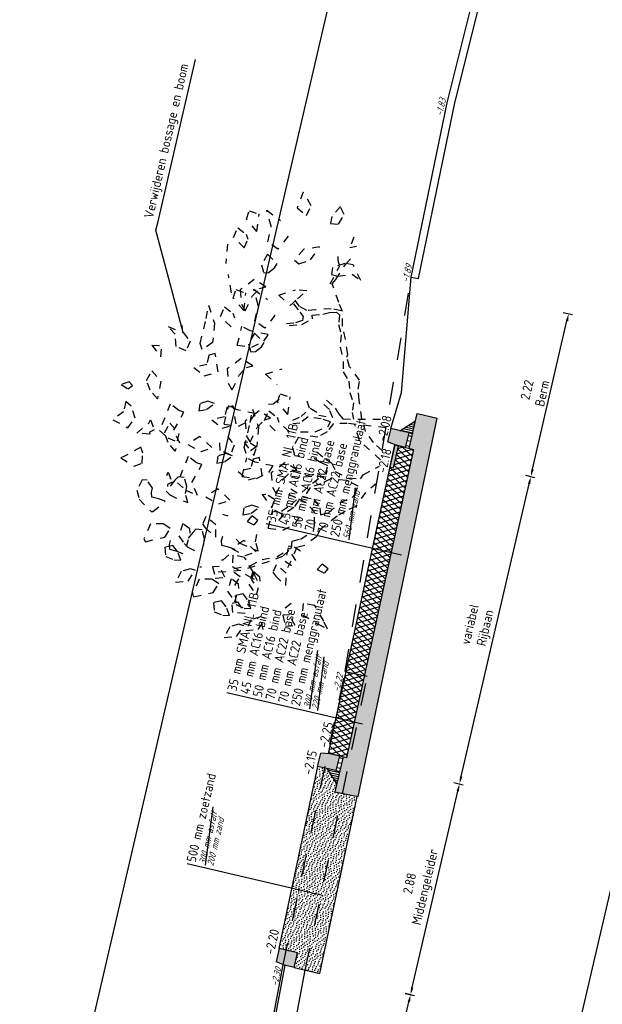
# Model space of a CAD drawing. Header units: metres. Extents: x 116958 to 118326, y 475500 to 477904.
# Tile 8 of 256: x 117738 to 117746, y 475614 to 475627. Entities that reach past the tile are written whole.
import ezdxf

# ---------------------------------------------------------------- set-up
doc = ezdxf.new("R2010")
doc.units = ezdxf.units.M
doc.header["$LTSCALE"] = 0.2
doc.linetypes.add('OPNEMEN', pattern=[3, 1.5, -1.5])
doc.layers.get('0').update_dxf_attribs({"color": 6})
for name, color, linetype in [('X-XX-DWP-ARCERING', 13, 'Continuous'), ('X-XX-DWP-ARCERING_GRIJS', 253, 'Continuous'), ('X-XX-DWP-ARCERING_RIVIERZAND', 3, 'Continuous'), ('X-XX-DWP-BEST_SITUATIE', 13, 'Continuous'), ('X-XX-DWP-MAATVOERING', 2, 'Continuous'), ('X-XX-DWP-NW_SITUATIE', 3, 'Continuous'), ('X-XX-DWP-TEKST25', 2, 'Continuous'), ('X-XX-DWP-VERW_SITUATIE', 240, 'OPNEMEN')]:
    doc.layers.add(name, color=color, linetype=linetype)
doc.styles.get("Standard").update_dxf_attribs({"font": 'isocp.shx'})
doc.dimstyles.new('dim-50', dxfattribs={"dimscale": 0.05, "dimtxt": 2.5, "dimasz": 2, "dimexe": 1, "dimexo": 1, "dimgap": 0.8, "dimtad": 1, "dimzin": 0, "dimdsep": 46, "dimtxsty": 'Standard', "dimcen": 0, "dimclrd": 1, "dimclre": 1, "dimclrt": 256, "dimazin": 0, "dimtfac": 1, "dimtmove": 1, "dimatfit": 3, "dimfxl": 1.5, "dimfxlon": 1, "dimtfill": 1, "dimtolj": 1, "dimtzin": 0, "dimlwd": -1, "dimlwe": -1, "dimarcsym": 0})

# ---------------------------------------------------------------- blocks, each defined once
blk = doc.blocks.new('*D220')
at = {"layer": 'Defpoints', "color": 0, "transparency": 16777216}
for p in [(117741.384, 475614.781), (117743.079, 475614.388), (117740.647, 475610.859)]:
    blk.add_point(p, dxfattribs=at)
at = {"layer": 'X-XX-DWP-MAATVOERING', "color": 1, "transparency": 16777216}
for p, q in [((117743.006, 475614.404), (117743.127, 475614.376)), ((117742.199, 475610.601), (117743.056, 475614.29)), ((117742.103, 475610.521), (117742.225, 475610.493))]:
    blk.add_line(p, q, dxfattribs=at)
for points in [[(117743.04, 475614.294), (117743.072, 475614.286), (117743.079, 475614.388)], [(117742.183, 475610.605), (117742.215, 475610.598), (117742.176, 475610.504)]]:
    blk.add_solid(points, dxfattribs=at)
at = {"layer": 'X-XX-DWP-MAATVOERING', "transparency": 16777216, "insert": (117742.408, 475612.497), "char_height": 0.125, "attachment_point": 5, "rotation": 76.9219, "bg_fill": 3, "box_fill_scale": 1.1, "bg_fill_color": 256, "bg_fill_true_color": 13158600, "bg_fill_transparency": 0}
blk.add_mtext('\\A1;3.99\\PRijbaan', dxfattribs=at)
blk = doc.blocks.new('*D167')
at = {"layer": 'Defpoints', "color": 0, "transparency": 16777216}
for p in [(117742.015, 475617.588), (117743.729, 475617.189), (117741.466, 475614.759)]:
    blk.add_point(p, dxfattribs=at)
at = {"layer": 'X-XX-DWP-MAATVOERING', "color": 1, "transparency": 16777216}
for p, q in [((117743.656, 475617.206), (117743.778, 475617.178)), ((117743.1, 475614.482), (117743.707, 475617.092)), ((117743.005, 475614.401), (117743.127, 475614.373))]:
    blk.add_line(p, q, dxfattribs=at)
for points in [[(117743.691, 475617.096), (117743.723, 475617.088), (117743.729, 475617.189)], [(117743.084, 475614.485), (117743.117, 475614.478), (117743.078, 475614.384)]]:
    blk.add_solid(points, dxfattribs=at)
at = {"layer": 'X-XX-DWP-MAATVOERING', "transparency": 16777216, "insert": (117743.185, 475615.838), "char_height": 0.125, "attachment_point": 5, "rotation": 76.9219, "bg_fill": 3, "box_fill_scale": 1.1, "bg_fill_color": 256, "bg_fill_true_color": 13158600, "bg_fill_transparency": 0}
blk.add_mtext('\\A1;2.88\\PMiddengeleider', dxfattribs=at)
blk = doc.blocks.new('*D221')
at = {"layer": 'Defpoints', "color": 0, "transparency": 16777216}
for p in [(117742.915, 475621.685), (117744.679, 475621.276), (117742.124, 475617.562)]:
    blk.add_point(p, dxfattribs=at)
at = {"layer": 'X-XX-DWP-MAATVOERING', "color": 1, "transparency": 16777216}
for p, q in [((117744.606, 475621.293), (117744.728, 475621.265)), ((117743.752, 475617.286), (117744.656, 475621.178)), ((117743.656, 475617.206), (117743.778, 475617.178))]:
    blk.add_line(p, q, dxfattribs=at)
for points in [[(117744.64, 475621.182), (117744.672, 475621.175), (117744.679, 475621.276)], [(117743.736, 475617.29), (117743.768, 475617.283), (117743.729, 475617.189)]]:
    blk.add_solid(points, dxfattribs=at)
at = {"layer": 'X-XX-DWP-MAATVOERING', "transparency": 16777216, "insert": (117743.985, 475619.283), "char_height": 0.125, "attachment_point": 5, "rotation": 76.9219, "bg_fill": 3, "box_fill_scale": 1.1, "bg_fill_color": 256, "bg_fill_true_color": 13158600, "bg_fill_transparency": 0}
blk.add_mtext('\\A1;variabel\\PRijbaan', dxfattribs=at)
blk = doc.blocks.new('*D168')
at = {"layer": 'Defpoints', "color": 0, "transparency": 16777216}
for p in [(117743.088, 475623.929), (117745.182, 475623.442), (117742.915, 475621.685)]:
    blk.add_point(p, dxfattribs=at)
at = {"layer": 'X-XX-DWP-MAATVOERING', "color": 1, "transparency": 16777216}
for p, q in [((117745.109, 475623.459), (117745.231, 475623.431)), ((117744.701, 475621.373), (117745.159, 475623.345)), ((117744.606, 475621.293), (117744.727, 475621.265))]:
    blk.add_line(p, q, dxfattribs=at)
for points in [[(117745.143, 475623.348), (117745.176, 475623.341), (117745.182, 475623.442)], [(117744.685, 475621.377), (117744.718, 475621.369), (117744.679, 475621.276)]]:
    blk.add_solid(points, dxfattribs=at)
at = {"layer": 'X-XX-DWP-MAATVOERING', "transparency": 16777216, "insert": (117744.729, 475622.406), "char_height": 0.125, "attachment_point": 5, "rotation": 76.9219, "bg_fill": 3, "box_fill_scale": 1.1, "bg_fill_color": 256, "bg_fill_true_color": 13158600, "bg_fill_transparency": 0}
blk.add_mtext('\\A1;2.22\\PBerm', dxfattribs=at)
blk = doc.blocks.new('Boom09vaz')
for p, q in [((44.4, 1113.1), (27.7, 1063.8)), ((73.9, 1085), (44.4, 1113.1)), ((155.8, 1105.5), (145.4, 1082.7)), ((167.9, 1082.7), (155.8, 1105.5)), ((-67.2, 1069.9), (-85.1, 1025.2)), ((-61.8, 1060.8), (-67.2, 1069.9)), ((-24.4, 1014.6), (-61.8, 1060.8)), ((27.7, 1063.8), (61, 1046.4)), ((61, 1046.4), (95.1, 1064.6)), ((106.5, 1083.5), (73.9, 1085)), ((95.1, 1064.6), (106.5, 1083.5)), ((145.4, 1082.7), (158, 1070.6)), ((158, 1070.6), (167.9, 1082.7)), ((15.9, 1033.5), (52.7, 1002.4)), ((19.3, 994.1), (15.9, 1033.5)), ((152.7, 1014.5), (180.8, 1031.2)), ((180.8, 1031.2), (212.6, 1019.8)), ((289.9, 1032.7), (259.6, 999.3)), ((289.9, 1032.7), (294.3, 1002.3)), ((-157.3, 1004.8), (-183.2, 992.6)), ((-122.2, 993.4), (-157.3, 1004.8)), ((-85.1, 1025.2), (-73, 1002.5)), ((-73, 1002.5), (-41.5, 1005.5)), ((-41.5, 1005.5), (-24.4, 1014.6)), ((63.1, 999.4), (35, 982.7)), ((52.7, 1002.4), (63.1, 999.4)), ((130.2, 988.8), (152.7, 1014.5)), ((212.6, 1019.8), (185.3, 987.2)), ((259.6, 999.3), (294.3, 1002.3)), ((-183.2, 992.6), (-214.5, 950.2)), ((-142.3, 957.8), (-121.7, 978.2)), ((-121.7, 978.2), (-122.2, 993.4)), ((25.4, 995.6), (19.3, 994.1)), ((35, 982.7), (25.4, 995.6)), ((185.3, 987.2), (130.2, 988.8)), ((335.2, 967.5), (354.5, 993.2)), ((354.5, 993.2), (344.3, 944)), ((-300.3, 958.6), (-308.5, 952.5)), ((-308.5, 952.5), (-284.8, 896.4)), ((-252, 945.7), (-300.3, 958.6)), ((-245.4, 906.3), (-252, 945.7)), ((-214.5, 950.2), (-213.2, 944.9)), ((-213.2, 944.9), (-176.2, 913.1)), ((-172.1, 935), (-170.7, 955.5)), ((-170.7, 955.5), (-155.6, 959.3)), ((-155.6, 959.3), (-142.3, 957.8)), ((3.3, 933.6), (31.3, 950.2)), ((36, 966), (17.4, 937.2)), ((31.3, 950.2), (63.2, 938.8)), ((63.2, 938.8), (35.9, 906.3)), ((76.9, 956.9), (36, 966)), ((121.2, 947.1), (76.9, 956.9)), ((105.9, 918.3), (121.2, 947.1)), ((290.8, 925.8), (298.8, 958.4)), ((298.8, 958.4), (335.2, 967.5)), ((344.3, 944), (321.5, 919)), ((-176.2, 913.1), (-172.1, 935)), ((-144.6, 915.3), (-154.3, 902.4)), ((-107.1, 894.1), (-144.6, 915.3)), ((-124, 914.7), (-130.1, 913.1)), ((-114.4, 901.8), (-124, 914.7)), ((-86.3, 918.4), (-114.4, 901.8)), ((-96.8, 921.5), (-86.3, 918.4)), ((-19.3, 907.8), (3.3, 933.6)), ((35.9, 906.3), (-19.3, 907.8)), ((17.4, 937.2), (7.7, 898.6)), ((7.7, 898.6), (43.6, 922.8)), ((43.6, 922.8), (103.6, 901.6)), ((103.6, 901.6), (105.9, 918.3)), ((321.5, 919), (290.8, 925.8)), ((-342.8, 883.5), (-348.9, 856.3)), ((-315.5, 890.4), (-342.8, 883.5)), ((-320.2, 874.5), (-305, 878.3)), ((-306.4, 866.9), (-315.5, 890.4)), ((-305, 878.3), (-291.7, 876.8)), ((-284.8, 896.4), (-256, 884.3)), ((-256, 884.3), (-245.4, 906.3)), ((-154.3, 902.4), (-166, 859.2)), ((-113.4, 885.1), (-132, 856.3)), ((-72.5, 876), (-113.4, 885.1)), ((-95.5, 886.5), (-107.1, 894.1)), ((-94, 867.6), (-95.5, 886.5)), ((244, 894), (223.9, 858.4)), ((259.7, 856.8), (244, 894)), ((302.8, 878), (319.8, 887.1)), ((329.1, 850), (302.8, 878)), ((319.8, 887.1), (398.4, 881.8)), ((440.3, 881.8), (389.1, 854.5)), ((398.4, 881.8), (440.3, 881.8)), ((-348.9, 856.3), (-347, 835.8)), ((-347, 835.8), (-321.6, 850.2)), ((-325.7, 832.1), (-321.5, 854.1)), ((-321.6, 850.2), (-306.4, 866.9)), ((-321.5, 854.1), (-320.2, 874.5)), ((-274.2, 854), (-302.7, 825.9)), ((-234.2, 848.6), (-274.2, 854)), ((-247.5, 824.4), (-234.2, 848.6)), ((-166, 859.2), (-168.5, 843.3)), ((-168.5, 843.3), (-142.5, 855.4)), ((-142.5, 855.4), (-120, 855.4)), ((-132, 856.3), (-141.7, 817.6)), ((-120, 855.4), (-94, 867.6)), ((-28.2, 866.1), (-72.5, 876)), ((-43.5, 837.3), (-28.2, 866.1)), ((7.5, 873.6), (-7.3, 829.6)), ((38.2, 841), (7.5, 873.6)), ((137.1, 857.6), (114.8, 856.9)), ((114.8, 856.9), (123.9, 833.4)), ((149.3, 834.9), (137.1, 857.6)), ((223.9, 858.4), (243.6, 818.2)), ((289.3, 854.6), (259.7, 856.8)), ((297.1, 836.4), (289.3, 854.6)), ((389.1, 854.5), (329.1, 850)), ((635.1, 854.8), (575.1, 850.3)), ((-415.8, 840.4), (-406.5, 803.2)), ((-380.7, 829), (-415.8, 840.4)), ((-367.7, 802.5), (-380.7, 829)), ((-303.7, 821.5), (-315.5, 778.3)), ((-294, 834.4), (-303.7, 821.5)), ((-302.7, 825.9), (-259.6, 821.4)), ((-256.5, 813.1), (-294, 834.4)), ((-259.6, 821.4), (-247.5, 824.4)), ((-141.7, 817.6), (-105.9, 841.9)), ((-105.9, 841.9), (-45.8, 820.6)), ((-45.8, 820.6), (-43.5, 837.3)), ((-7.3, 829.6), (10.2, 798.6)), ((10.2, 798.6), (38.2, 841)), ((123.9, 833.4), (145.1, 812.9)), ((145.1, 812.9), (149.3, 834.9)), ((243.6, 818.2), (297.1, 836.4)), ((386.1, 802.2), (412.3, 839.4)), ((412.3, 839.4), (443.1, 831.8)), ((443.1, 831.8), (428, 802.2)), ((489.6, 818.5), (543, 836.7)), ((632.1, 802.5), (658.2, 839.7)), ((658.2, 839.7), (689.1, 832.1)), ((689.1, 832.1), (673.9, 802.5)), ((-406.5, 803.2), (-370.1, 786.5)), ((-370.1, 786.5), (-367.7, 802.5)), ((-269.4, 774.5), (-243.5, 786.6)), ((-245, 805.5), (-256.5, 813.1)), ((-243.5, 786.6), (-245, 805.5)), ((-225.5, 788), (-236, 778.2)), ((-201.5, 781.9), (-225.5, 788)), ((-141.9, 792.6), (-156.7, 748.7)), ((-111.2, 760), (-141.9, 792.6)), ((94.6, 813), (74.5, 777.4)), ((110.3, 775.9), (94.6, 813)), ((256.5, 792.4), (214, 781.8)), ((294.8, 755.3), (256.5, 792.4)), ((413.8, 794.6), (428, 802.2)), ((442, 771.9), (474.4, 809.8)), ((502.5, 792.7), (460, 782.1)), ((474.4, 809.8), (501.1, 806)), ((501.1, 806), (496.2, 774.1)), ((540.7, 755.6), (502.5, 792.7)), ((632.1, 802.5), (659.7, 794.9)), ((659.7, 794.9), (673.9, 802.5)), ((688, 772.2), (720.4, 810.1)), ((720.4, 810.1), (747.1, 806.3)), ((747.1, 806.3), (742.2, 774.5)), ((-443.2, 783.2), (-451.3, 777.2)), ((-451.3, 777.2), (-427.7, 721.1)), ((-394.9, 770.3), (-443.2, 783.2)), ((-388.3, 730.9), (-394.9, 770.3)), ((-357.4, 774.9), (-356, 769.6)), ((-292, 774.5), (-269.4, 774.5)), ((-236, 778.2), (-259.1, 741.8)), ((-221.8, 747.1), (-201.5, 781.9)), ((-139.3, 717.6), (-111.2, 760)), ((-12.3, 776.7), (-34.7, 775.9)), ((-34.7, 775.9), (-25.6, 752.4)), ((-0.2, 753.9), (-12.3, 776.7)), ((-1.9, 739.2), (6.1, 771.8)), ((6.1, 771.8), (42.4, 780.9)), ((51.5, 757.4), (28.8, 732.4)), ((74.5, 777.4), (94.2, 737.2)), ((87.3, 773.5), (88.8, 728.8)), ((87.3, 773.5), (146.4, 769)), ((139.9, 773.6), (110.3, 775.9)), ((137.3, 740.9), (146.4, 769)), ((147.6, 755.4), (139.9, 773.6)), ((214, 781.8), (195.3, 766.7)), ((195.3, 766.7), (243.8, 753)), ((333.3, 773.8), (392.4, 769.3)), ((333.3, 773.8), (334.8, 729.1)), ((383.3, 741.2), (392.4, 769.3)), ((460, 782.1), (441.3, 767)), ((441.3, 767), (489.8, 753.3)), ((442, 771.9), (496.2, 774.1)), ((688, 772.2), (742.2, 774.5)), ((-398.9, 708.9), (-388.3, 730.9)), ((-351, 735.8), (-383, 722.1)), ((-358.6, 693.7), (-367.8, 730.5)), ((-346.1, 716), (-351, 735.8)), ((-259.1, 741.8), (-221.8, 747.1)), ((-189.1, 715), (-186.8, 731.7)), ((-156.7, 748.7), (-139.3, 717.6)), ((-25.6, 752.4), (-4.4, 732)), ((-4.4, 732), (-0.2, 753.9)), ((28.8, 732.4), (-1.9, 739.2)), ((88.8, 728.8), (113.4, 694.7)), ((94.2, 737.2), (147.6, 755.4)), ((135.2, 684.8), (137.3, 740.9)), ((243.8, 753), (270.9, 734.8)), ((270.9, 734.8), (278.6, 716.6)), ((278.6, 716.6), (294.8, 755.3)), ((343.4, 740.8), (320.3, 730.2)), ((320.3, 730.2), (323.9, 715.8)), ((334.8, 729.1), (359.4, 695)), ((378.9, 728), (343.4, 740.8)), ((378.9, 728), (355.2, 693.9)), ((381.2, 685.1), (383.3, 741.2)), ((399, 699.1), (416.2, 733.2)), ((416.2, 733.2), (465.1, 731)), ((465.1, 731), (511.3, 752.2)), ((511.3, 752.2), (487.4, 705.9)), ((489.8, 753.3), (516.8, 735.1)), ((516.8, 735.1), (524.6, 716.9)), ((524.6, 716.9), (540.7, 755.6)), ((589.4, 741.2), (566.3, 730.5)), ((566.3, 730.5), (569.9, 716.1)), ((624.8, 728.3), (589.4, 741.2)), ((624.8, 728.3), (601.2, 694.2)), ((644.9, 699.4), (662.2, 733.5)), ((662.2, 733.5), (711.1, 731.3)), ((711.1, 731.3), (757.3, 752.5)), ((757.3, 752.5), (733.4, 706.2)), ((-485.7, 708.2), (-491.7, 680.9)), ((-458.4, 715), (-485.7, 708.2)), ((-449.3, 691.5), (-458.4, 715)), ((-427.7, 721.1), (-398.9, 708.9)), ((-383, 722.1), (-375.8, 693.3)), ((-375.8, 693.3), (-346.1, 716)), ((-325, 713.1), (-323.6, 707.8)), ((-323.6, 707.8), (-286.7, 675.9)), ((-286.7, 675.9), (-282.5, 697.9)), ((-282.5, 697.9), (-281.2, 718.4)), ((-281.2, 718.4), (-266, 722.2)), ((-266, 722.2), (-252.8, 720.7)), ((-48.7, 707.4), (-68.8, 671.8)), ((-33, 670.3), (-48.7, 707.4)), ((43.5, 703.8), (7.5, 667.4)), ((10, 691.5), (27.1, 700.6)), ((27.1, 700.6), (105.7, 695.2)), ((43.5, 703.8), (46.3, 692.4)), ((64.6, 700.9), (45.8, 685.7)), ((107.1, 711.5), (64.6, 700.9)), ((145.3, 674.3), (107.1, 711.5)), ((323.9, 715.8), (340.8, 699.9)), ((340.8, 699.9), (355.2, 693.9)), ((443.7, 674.9), (399, 699.1)), ((569.9, 716.1), (586.8, 700.2)), ((586.8, 700.2), (601.2, 694.2)), ((689.6, 675.2), (644.9, 699.4)), ((-491.7, 680.9), (-489.8, 660.5)), ((-489.8, 660.5), (-464.4, 674.9)), ((-464.4, 674.9), (-449.3, 691.5)), ((-417.1, 678.6), (-445.5, 650.6)), ((-377.1, 673.3), (-417.1, 678.6)), ((-390.4, 649.1), (-377.1, 673.3)), ((-366.5, 647.2), (-355.9, 669.1)), ((-339.5, 676.6), (-359, 625.9)), ((-347.3, 648.6), (-358.6, 693.7)), ((-344.5, 671.1), (-328.2, 622.9)), ((-305, 680.4), (-339.5, 676.6)), ((-305.6, 644), (-305, 680.4)), ((-285.2, 687), (-300, 643.1)), ((-254.5, 654.4), (-285.2, 687)), ((-255, 678.2), (-264.7, 665.3)), ((-155.6, 671.1), (-178, 670.3)), ((-178, 670.3), (-168.9, 646.8)), ((-143.5, 648.3), (-155.6, 671.1)), ((-68.8, 671.8), (-49.1, 631.6)), ((-62.2, 692.6), (-3, 688)), ((-62.2, 692.6), (-60.7, 647.8)), ((-3.5, 668), (-33, 670.3)), ((-12.1, 660), (-3, 688)), ((4.3, 649.8), (-3.5, 668)), ((7.5, 667.4), (34.2, 663.6)), ((36.3, 663.4), (10, 691.5)), ((34.2, 663.6), (46.3, 692.4)), ((96.4, 667.9), (36.3, 663.4)), ((45.8, 685.7), (94.3, 672.1)), ((94.3, 672.1), (121.4, 653.9)), ((147.6, 695.2), (96.4, 667.9)), ((105.7, 695.2), (147.6, 695.2)), ((113.4, 694.7), (135.2, 684.8)), ((129.2, 635.7), (145.3, 674.3)), ((260.4, 673.4), (235, 633.3)), ((260.4, 673.4), (285.2, 625.7)), ((359.4, 695), (381.2, 685.1)), ((506.4, 673.7), (481, 633.6)), ((506.4, 673.7), (531.2, 626)), ((-523.6, 653.6), (-558.6, 665)), ((-558.6, 665), (-549.3, 627.9)), ((-510.5, 627.1), (-523.6, 653.6)), ((-478.2, 651.7), (-450.9, 658.5)), ((-475.1, 613.8), (-478.2, 651.7)), ((-443.9, 643.3), (-475.1, 613.8)), ((-453.3, 646.4), (-459.3, 619.2)), ((-426, 653.3), (-453.3, 646.4)), ((-450.9, 658.5), (-443.9, 643.3)), ((-445.5, 650.6), (-402.5, 646)), ((-416.9, 629.8), (-426, 653.3)), ((-402.5, 646), (-390.4, 649.1)), ((-395.3, 659.3), (-366.5, 647.2)), ((-348.2, 608.4), (-305.6, 644)), ((-305.9, 567.5), (-347.3, 648.6)), ((-300, 643.1), (-282.6, 612)), ((-282.6, 612), (-254.5, 654.4)), ((-264.7, 665.3), (-276.5, 622.1)), ((-195.5, 654.6), (-202.5, 631.1)), ((-176.3, 642.5), (-195.5, 654.6)), ((-187.3, 622), (-176.3, 642.5)), ((-168.9, 646.8), (-147.7, 626.3)), ((-147.7, 626.3), (-143.5, 648.3)), ((-60.7, 647.8), (-36, 613.7)), ((-49.1, 631.6), (4.3, 649.8)), ((-14.2, 603.9), (-12.1, 660)), ((93.4, 615.6), (119.5, 652.8)), ((119.5, 652.8), (150.4, 645.2)), ((121.4, 653.9), (129.2, 635.7)), ((150.4, 645.2), (135.2, 615.6)), ((170.9, 649.3), (174.5, 634.9)), ((429.2, 613.3), (423.3, 636.7)), ((620.1, 644.1), (611.2, 628.2)), ((658.2, 620.6), (620.1, 644.1)), ((779.8, 662.3), (762, 630.4)), ((830.8, 651.6), (779.8, 662.3)), ((793.5, 620.6), (830.8, 651.6)), ((-549.3, 627.9), (-513, 611.2)), ((-513, 611.2), (-510.5, 627.1)), ((-459.3, 619.2), (-457.4, 598.7)), ((-457.4, 598.7), (-432, 613.1)), ((-432, 613.1), (-416.9, 629.8)), ((-384.7, 616.9), (-413.1, 588.8)), ((-344.7, 611.5), (-384.7, 616.9)), ((-368.4, 612.7), (-378.8, 602.8)), ((-359, 625.9), (-370.2, 593.3)), ((-370.2, 593.3), (-348.2, 608.4)), ((-344.3, 606.6), (-368.4, 612.7)), ((-358, 587.3), (-344.7, 611.5)), ((-328.2, 622.9), (-303.1, 590)), ((-276.5, 622.1), (-278.9, 606.2)), ((-278.9, 606.2), (-253, 618.3)), ((-253, 618.3), (-230.4, 618.3)), ((-202.5, 631.1), (-187.3, 622)), ((-105.9, 622.8), (-142, 586.5)), ((-115.2, 582.7), (-103.1, 611.5)), ((-105.9, 622.8), (-103.1, 611.5)), ((-36.2, 605.8), (-78.7, 595.2)), ((2, 568.7), (-36.2, 605.8)), ((-36, 613.7), (-14.2, 603.9)), ((121, 608.1), (135.2, 615.6)), ((149.2, 585.3), (181.7, 623.2)), ((174.5, 634.9), (191.3, 619)), ((181.7, 623.2), (208.4, 619.4)), ((208.4, 619.4), (203.4, 587.6)), ((419.9, 626.5), (429.4, 588.4)), ((441.5, 588.3), (429.2, 613.3)), ((486.9, 624.6), (465.7, 600.6)), ((481, 633.6), (505.1, 614.6)), ((482.8, 604.8), (499.8, 621.5)), ((505.1, 614.6), (533.5, 591.1)), ((533.5, 591.1), (531.2, 626)), ((611.2, 628.2), (629, 595.6)), ((672.9, 574.4), (658.2, 620.6)), ((762, 630.4), (793.5, 620.6)), ((-526.2, 603.3), (-516.9, 566.1)), ((-491.2, 591.9), (-526.2, 603.3)), ((-478.1, 565.4), (-491.2, 591.9)), ((-413.1, 588.8), (-370.1, 584.3)), ((-370.1, 584.3), (-358, 587.3)), ((-303.1, 590), (-287.9, 546)), ((-205.5, 586.9), (-146.3, 582.4)), ((-205.5, 586.9), (-204, 542.2)), ((-155.4, 554.3), (-146.3, 582.4)), ((-142, 586.5), (-115.2, 582.7)), ((-78.7, 595.2), (-97.5, 580.1)), ((-97.5, 580.1), (-49, 566.4)), ((111, 592.5), (85.6, 552.3)), ((149.2, 585.3), (203.4, 587.6)), ((429.4, 588.4), (451.6, 559.7)), ((453.6, 588.2), (441.5, 588.3)), ((465.7, 600.6), (453.6, 588.2)), ((473.6, 580.7), (482.8, 604.8)), ((480.2, 554.4), (473.6, 580.7)), ((629, 595.6), (672.9, 574.4)), ((-493.8, 560.4), (-525.9, 546.8)), ((-516.9, 566.1), (-480.6, 549.4)), ((-480.6, 549.4), (-478.1, 565.4)), ((-336, 550.9), (-346.4, 541.1)), ((-311.9, 544.8), (-336, 550.9)), ((-332.2, 510), (-311.9, 544.8)), ((-283.8, 529.6), (-305.9, 567.5)), ((-287.9, 546), (-252.7, 506.9)), ((-157.3, 548.1), (-182.3, 563.6)), ((-157.6, 498.2), (-155.4, 554.3)), ((-129.2, 520.3), (-157.3, 548.1)), ((-146.4, 555.2), (-123.3, 530.5)), ((-99.3, 519), (-85.7, 566)), ((-49, 566.4), (-21.9, 548.2)), ((-35.5, 517.6), (-37.8, 560.5)), ((-21.9, 548.2), (-14.1, 530)), ((-14.1, 530), (2, 568.7)), ((50.7, 554.3), (27.6, 543.7)), ((86.1, 541.4), (50.7, 554.3)), ((128.6, 544.4), (123.5, 565)), ((134.9, 567.8), (150, 543.6)), ((451.6, 559.7), (463, 562.5)), ((463, 562.5), (471.1, 530.3)), ((491.9, 507.5), (480.2, 554.4)), ((771.6, 553.1), (749.1, 553.1)), ((749.1, 553.1), (752.1, 528.1)), ((805.9, 531.9), (771.6, 553.1)), ((-346.4, 541.1), (-369.5, 504.7)), ((-296.9, 519), (-315.3, 476.5)), ((-254.4, 516.7), (-296.9, 519)), ((-288.9, 487.1), (-254.4, 516.7)), ((-262.7, 513.1), (-283.8, 529.6)), ((-249.3, 517.2), (-246.4, 505.9)), ((-204, 542.2), (-179.3, 508.1)), ((-105.2, 508.9), (-129.2, 520.3)), ((-123.3, 530.5), (-102.3, 514)), ((-108.1, 486.4), (-99.3, 519)), ((-74.5, 538.3), (-93.2, 494.5)), ((-26.3, 480.7), (-35.5, 517.6)), ((-19.7, 538.9), (-26.4, 498.1)), ((27.6, 543.7), (31.2, 529.3)), ((103, 538), (111.1, 493.4)), ((152.3, 522.3), (128.6, 544.4)), ((150, 543.6), (165.1, 531.7)), ((153.3, 482.1), (152.3, 522.3)), ((170.3, 498.8), (179.4, 522.9)), ((179.4, 522.9), (200.7, 534.4)), ((471.1, 530.3), (479.1, 510.5)), ((514.9, 488.3), (568.2, 517.2)), ((566.7, 523), (626.1, 503.6)), ((568.2, 517.2), (582.5, 508.3)), ((595.2, 524.4), (593.9, 503.9)), ((617.6, 525.1), (595.2, 524.4)), ((636.1, 489.5), (617.6, 525.1)), ((752.1, 528.1), (784.1, 516)), ((784.1, 516), (805.9, 531.9)), ((-461.4, 498.6), (-493.5, 485)), ((-493.5, 485), (-486.3, 456.2)), ((-456.5, 478.9), (-461.4, 498.6)), ((-422.1, 478.8), (-447.5, 503.1)), ((-369.5, 504.7), (-332.2, 510)), ((-248.6, 490.5), (-316.5, 508.3)), ((-258.6, 477.1), (-246.4, 505.9)), ((-252.7, 506.9), (-231.8, 507.7)), ((-238.5, 466.9), (-248.6, 490.5)), ((-231.8, 507.7), (-221.7, 484.1)), ((-221.7, 484.1), (-191.6, 448.1)), ((-179.3, 508.1), (-157.6, 498.2)), ((-133.8, 453.9), (-108.1, 486.4)), ((-93.2, 494.5), (-94, 463.8)), ((-60.2, 480.9), (-88.2, 491.4)), ((-78.3, 502.5), (-46.2, 475.7)), ((-26.4, 498.1), (-14.3, 466.3)), ((20.7, 462), (36.4, 500.7)), ((95.5, 483.2), (95.3, 508.1)), ((111.1, 493.4), (132, 458.1)), ((163.2, 490.8), (162.1, 446.9)), ((185.5, 462.1), (205.3, 491.9)), ((484.2, 490), (477.8, 479)), ((479.1, 510.5), (484.2, 490)), ((488.6, 472.4), (514.9, 488.3)), ((490.7, 476), (491.9, 507.5)), ((582.5, 508.3), (633.3, 486.7)), ((593.9, 503.9), (607.5, 462.2)), ((626.1, 503.6), (636.7, 509.3)), ((633.3, 486.7), (658.4, 471.1)), ((636.1, 463.7), (636.1, 489.5)), ((636.7, 509.3), (645.3, 511.5)), ((645.3, 511.5), (653.8, 513.6)), ((-486.3, 456.2), (-456.5, 478.9)), ((-205.4, 436), (-238.5, 466.9)), ((-170.6, 449), (-133.8, 453.9)), ((-94, 463.8), (-117.7, 440.5)), ((-44.1, 450.2), (-60.2, 480.9)), ((-46.2, 475.7), (-24.1, 455.1)), ((-21.1, 442.8), (-26.3, 480.7)), ((-24.1, 455.1), (-21.1, 442.8)), ((-14.3, 466.3), (-12.1, 440.7)), ((13.8, 438.5), (20.7, 462)), ((50.5, 478.1), (32.7, 447.6)), ((117, 457.5), (95.5, 483.2)), ((145, 442.6), (117, 457.5)), ((132, 458.1), (148.5, 452.8)), ((148.5, 452.8), (153.3, 482.1)), ((162.1, 446.9), (185.5, 462.1)), ((212.5, 475.1), (192.7, 445.2)), ((379.5, 460.7), (338.3, 444.2)), ((418, 464.1), (379.5, 460.7)), ((406.7, 448.8), (445.1, 464.6)), ((447.9, 477.8), (418, 464.1)), ((445.1, 464.6), (488.6, 472.4)), ((477.8, 479), (447.9, 477.8)), ((592.4, 432.7), (636.1, 463.7)), ((607.5, 462.2), (592.4, 432.7)), ((686.4, 481.9), (694.3, 463)), ((720.3, 475.1), (686.4, 481.9)), ((-449.9, 439.5), (-469.4, 388.8)), ((-415.4, 443.3), (-449.9, 439.5)), ((-416, 406.9), (-415.4, 443.3)), ((-182.5, 428.7), (-205.4, 436)), ((-191.6, 448.1), (-170.6, 449)), ((-133.3, 384.3), (-182.5, 428.7)), ((-117.7, 440.5), (-137.7, 435.5)), ((-137.7, 435.5), (-127.5, 411.9)), ((-24.9, 424.5), (-44.1, 450.2)), ((-20.6, 373.3), (-24.9, 424.5)), ((-12.1, 440.7), (13.8, 438.5)), ((24.9, 428.2), (7, 415)), ((32.7, 447.6), (24.9, 428.2)), ((152.4, 400.9), (145, 442.6)), ((162.1, 446.9), (162.1, 446.9)), ((177.8, 432.1), (163.7, 416.2)), ((192.7, 445.2), (177.8, 432.1)), ((306.2, 439.3), (281.4, 417.5)), ((338.3, 444.2), (306.2, 439.3)), ((325.5, 422.3), (352.6, 435.3)), ((352.6, 435.3), (361.9, 434.5)), ((361.9, 434.5), (406.7, 448.8)), ((-458.6, 371.3), (-416, 406.9)), ((-305.9, 417.5), (-312.9, 394)), ((-312.9, 394), (-297.8, 384.9)), ((-286.8, 405.4), (-305.9, 417.5)), ((-297.8, 384.9), (-286.8, 405.4)), ((-127.5, 411.9), (-90.5, 382)), ((1.1, 412.9), (-12.2, 369.1)), ((158.7, 281.2), (152.4, 400.9)), ((163.7, 416.2), (185.5, 281.2)), ((247.2, 409), (218, 392.4)), ((281.4, 417.5), (247.2, 409)), ((289.4, 385.3), (325.5, 422.3)), ((-469.4, 388.8), (-480.6, 356.2)), ((-480.6, 356.2), (-458.6, 371.3)), ((-115.2, 362.7), (-133.3, 384.3)), ((-90.5, 382), (-69.3, 348.1)), ((-32.4, 335.6), (-22.6, 364.1)), ((-22.6, 364.1), (-20.6, 373.3)), ((-12.2, 369.1), (-9.1, 332.5)), ((106.3, 355.1), (153.6, 377.8)), ((188.1, 391.1), (168.9, 383.6)), ((173, 358.8), (228.1, 376.2)), ((218, 392.4), (188.1, 391.1)), ((228.1, 376.2), (262.3, 384.7)), ((262.3, 384.7), (289.4, 385.3)), ((-95.1, 333), (-115.2, 362.7)), ((-47.2, 310.1), (-95.1, 333)), ((-69.3, 348.1), (-59.3, 341.9)), ((-59.3, 341.9), (-32.4, 335.6)), ((58.9, 281.2), (106.3, 355.1)), ((108, 311.9), (137, 341)), ((137, 341), (155.1, 348.9)), ((-14.8, 281.2), (-47.2, 310.1)), ((-9.1, 332.5), (4.5, 326.6)), ((4.5, 326.6), (31.1, 292.7)), ((88.1, 281.2), (108, 311.9)), ((31.1, 292.7), (39.2, 281.2))]:
    blk.add_line(p, q)
blk = doc.blocks.new('180-200r')
for p, q in [((-200, 130), (-180, 250)), ((0, 250), (-180, 250)), ((0, 0), (0, 250)), ((-200, 0), (-200, 130)), ((-200, 0), (0, 0))]:
    blk.add_line(p, q)

msp = doc.modelspace()

# ---------------------------------------------------------------- linework, layer by layer
at = {"layer": 'X-XX-DWP-BEST_SITUATIE'}
for p, q in [((117743.564, 475626.246), (117744.138, 475628.541)), ((117743.661, 475626.222), (117744.235, 475628.516))]:
    msp.add_line(p, q, dxfattribs=at)
at = {"layer": 'X-XX-DWP-TEKST25', "color": 1}
for p, q in [((117741.74, 475618.185), (117741.844, 475618.961)), ((117741.846, 475618.167), (117741.93, 475618.877)), ((117740.348, 475616.109), (117740.453, 475616.885))]:
    msp.add_line(p, q, dxfattribs=at)

# ---------------------------------------------------------------- texts
at = {"layer": 'X-XX-DWP-BEST_SITUATIE', "oblique": 20}
for s, p in [('-1.83', (117743.497, 475626.061)), ('-1.89', (117743.047, 475623.849)), ('-2.30', (117741.307, 475614.491))]:
    msp.add_text(s, height=0.09, rotation=76.9219, dxfattribs=at).set_placement(p)
at = {"layer": 'X-XX-DWP-MAATVOERING', "insert": (117739.687, 475624.693), "char_height": 0.125, "attachment_point": 7, "rotation": 76.9219}
msp.add_mtext('\\A1;Verwijderen bossage en boom', dxfattribs=at)
at = {"layer": 'X-XX-DWP-TEKST25'}
for s, rotation, p in [('35 mm SMA NL 11B', 76.9156, (117741.282, 475620.66)), ('-2.08', 76.9219, (117742.752, 475621.735)), ('45 mm AC16 bind', 76.9156, (117741.451, 475620.621)), ('50 mm AC16 bind', 76.9156, (117741.62, 475620.582)), ('250 mm menggranulaat', 76.9156, (117741.604, 475618.216)), ('35 mm SMA NL 11B', 76.9156, (117740.76, 475618.413)), ('45 mm AC16 bind', 76.9156, (117740.929, 475618.373)), ('50 mm AC16 bind', 76.9156, (117741.097, 475618.334)), ('70 mm AC22 base', 76.9156, (117741.266, 475618.295)), ('70 mm AC22 base', 76.9156, (117741.435, 475618.256)), ('-2.25', 76.9219, (117741.974, 475617.662)), ('-2.15', 76.9219, (117741.764, 475617.302)), ('500 mm zoetzand', 76.9156, (117740.218, 475616.139)), ('-2.20', 76.9219, (117741.257, 475614.909))]:
    msp.add_text(s, height=0.125, rotation=rotation, dxfattribs=at).set_placement(p)
at = {"layer": 'X-XX-DWP-TEKST25', "color": 1, "oblique": 20}
for s, p in [('300 mm asfalt', (117741.74, 475618.185)), ('220 mm zand', (117741.846, 475618.167)), ('300 mm asfalt', (117740.348, 475616.109)), ('200 mm zand', (117740.454, 475616.091))]:
    msp.add_text(s, height=0.09, rotation=76.9156, dxfattribs=at).set_placement(p)
at = {"layer": 'X-XX-DWP-VERW_SITUATIE', "oblique": 20}
msp.add_text('-2.22', height=0.09, rotation=76.9219, dxfattribs=at).set_placement((117742.129, 475618.405))

# ---------------------------------------------------------------- leaders
at = {"layer": 'X-XX-DWP-MAATVOERING', "annotation_type": 0, "has_hookline": 1, "hookline_direction": 0, "text_width": 2.193, "horizontal_direction": (0.22628, 0.974062, 0)}
msp.add_leader([(117740.055, 475623.19), (117739.691, 475624.554), (117739.714, 475624.651)], dimstyle='dim-50', override={"dimgap": 0.7, "dimtad": 1}, dxfattribs=at)

# ---------------------------------------------------------------- next in the draw order: dimensions: what is measured, and where the dimension line sits
at = {"layer": 'X-XX-DWP-MAATVOERING'}
dim = msp.add_linear_dim(base=(117743.079, 475614.388), p1=(117740.647, 475610.859), p2=(117741.384, 475614.781), angle=76.9219, text='<>\\PRijbaan', dimstyle='dim-50', dxfattribs=at)
dim.commit()
dim.dimension.update_dxf_attribs({"geometry": '*D220', "text_midpoint": (117742.408, 475612.497)})

# ---------------------------------------------------------------- next in the draw order: linework, layer by layer
at = {"layer": 'X-XX-DWP-BEST_SITUATIE'}
msp.add_line((117740.647, 475610.859), (117741.384, 475614.781), dxfattribs=at)

# ---------------------------------------------------------------- next in the draw order: dimensions: what is measured, and where the dimension line sits
at = {"layer": 'X-XX-DWP-MAATVOERING'}
dim = msp.add_linear_dim(base=(117743.729, 475617.189), p1=(117741.466, 475614.759), p2=(117742.015, 475617.588), angle=76.9219, text='<>\\PMiddengeleider', dimstyle='dim-50', dxfattribs=at)
dim.commit()
dim.dimension.update_dxf_attribs({"geometry": '*D167', "text_midpoint": (117743.185, 475615.838)})

# ---------------------------------------------------------------- next in the draw order: hatches: boundary and pattern name
at = {"layer": 'X-XX-DWP-ARCERING'}
h = msp.add_hatch(color=253, dxfattribs=at)
h.dxf.hatch_style = 1
h.paths.add_polyline_path([(117741.332, 475614.999), (117741.291, 475614.824), (117741.403, 475614.777), (117741.53, 475614.748), (117741.575, 475614.943)])

# ---------------------------------------------------------------- next in the draw order: linework, layer by layer
at = {"layer": 'X-XX-DWP-BEST_SITUATIE'}
for p, q in [((117740.672, 475610.854), (117741.408, 475614.777)), ((117740.942, 475610.804), (117741.676, 475614.71))]:
    msp.add_line(p, q, dxfattribs=at)
at = {"layer": 'X-XX-DWP-NW_SITUATIE'}
for p, q in [((117741.871, 475614.669), (117742.369, 475617.023)), ((117742.073, 475617.085), (117742.38, 475617.021)), ((117741.53, 475614.748), (117741.871, 475614.669))]:
    msp.add_line(p, q, dxfattribs=at)
at = {"layer": 'X-XX-DWP-NW_SITUATIE', "flags": 128}
msp.add_lwpolyline([(117741.332, 475614.999), (117741.843, 475617.421)], dxfattribs=at)
at = {"layer": 'X-XX-DWP-TEKST25', "color": 1}
msp.add_line((117741.909, 475615.705), (117740.105, 475616.124), dxfattribs=at)
at = {"layer": 'X-XX-DWP-VERW_SITUATIE'}
for p, q in [((117741.871, 475614.669), (117742.369, 475617.023)), ((117741.677, 475614.714), (117741.871, 475614.669))]:
    msp.add_line(p, q, dxfattribs=at)

# ---------------------------------------------------------------- next in the draw order: block references
at = {"layer": 'X-XX-DWP-NW_SITUATIE', "xscale": 0.0009999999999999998, "yscale": 0.0009999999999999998, "zscale": 0.0009999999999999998, "rotation": 76.9218617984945}
msp.add_blockref('180-200r', (117741.575, 475614.943), dxfattribs=at)

# ---------------------------------------------------------------- next in the draw order: dimensions: what is measured, and where the dimension line sits
at = {"layer": 'X-XX-DWP-MAATVOERING'}
dim = msp.add_linear_dim(base=(117744.679, 475621.276), p1=(117742.124, 475617.562), p2=(117742.915, 475621.685), angle=76.9219, text='variabel\\PRijbaan', dimstyle='dim-50', dxfattribs=at)
dim.commit()
dim.dimension.update_dxf_attribs({"geometry": '*D221', "text_midpoint": (117743.985, 475619.283)})

# ---------------------------------------------------------------- next in the draw order: hatches: boundary and pattern name
at = {"layer": 'X-XX-DWP-ARCERING'}
h = msp.add_hatch(color=253, dxfattribs=at)
h.dxf.hatch_style = 1
h.paths.add_polyline_path([(117742.005, 475617.589), (117741.884, 475617.597), (117741.843, 475617.421), (117742.086, 475617.365), (117742.132, 475617.56)])
h = msp.add_hatch(dxfattribs=at)
h.set_pattern_fill('STELSPECIE', color=256, scale=0.05, angle=118.6717)
h.set_pattern_definition([(166.921862, (117475.95986, 475095.918075), (-0.0150849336, -0.0649358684), [])])
h.paths.add_polyline_path([(117742.086, 475617.365), (117742.132, 475617.559), (117742.18, 475617.548), (117742.136, 475617.354)])
h = msp.add_hatch(dxfattribs=at)
h.set_pattern_fill('STELSPECIE', color=256, scale=0.02, angle=76.9219)
h.set_pattern_definition([(166.92186, (117709.89692, 475662.632893), (-0.006033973, -0.025974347), [])])
h.paths.add_polyline_path([(117741.965, 475617.393), (117742.096, 475617.183), (117742.135, 475617.354), (117742.067, 475617.369)])
at = {"layer": 'X-XX-DWP-ARCERING_RIVIERZAND'}
h = msp.add_hatch(dxfattribs=at)
h.set_pattern_fill('ZAND', color=256, scale=0.05)
h.set_pattern_definition([(153.841862, (117583.687134, 476726.647844), (-0.1429776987, -0.0189044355), [0, -0.04, 0, -0.045, 0, -0.035]), (153.841862, (117583.63959, 476726.64178), (-0.071171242, -0.0541724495), [0, -0.034, 0, -0.05, 0, -0.044]), (153.841862, (117583.591874, 476726.63536), (-0.1070744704, -0.0365384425), [0, -0.038, 0, -0.044, 0, -0.06])])
h.paths.add_polyline_path([(117741.965, 475617.393), (117741.843, 475617.421), (117741.332, 475614.999), (117741.575, 475614.943), (117741.53, 475614.748), (117741.871, 475614.669), (117742.369, 475617.023), (117742.073, 475617.085), (117742.096, 475617.183)])

# ---------------------------------------------------------------- next in the draw order: linework, layer by layer
at = {"layer": 'Defpoints'}
msp.add_line((117737.878, 475609.855), (117742.76, 475630.873), dxfattribs=at)
at = {"layer": 'X-XX-DWP-NW_SITUATIE'}
for p, q in [((117742.231, 475617.537), (117741.986, 475617.594)), ((117742.18, 475617.548), (117742.073, 475617.085)), ((117741.965, 475617.393), (117742.096, 475617.183)), ((117742.086, 475617.365), (117742.135, 475617.354))]:
    msp.add_line(p, q, dxfattribs=at)
at = {"layer": 'X-XX-DWP-TEKST25', "color": 1}
for p, q in [((117742.262, 475620.433), (117742.346, 475621.128)), ((117742.96, 475620.229), (117741.156, 475620.648)), ((117742.437, 475617.982), (117740.634, 475618.401))]:
    msp.add_line(p, q, dxfattribs=at)
at = {"layer": 'X-XX-DWP-VERW_SITUATIE'}
for p, q in [((117741.384, 475614.781), (117742.208, 475618.685)), ((117742.208, 475618.685), (117742.502, 475618.623)), ((117741.676, 475614.71), (117742.502, 475618.623))]:
    msp.add_line(p, q, dxfattribs=at)

# ---------------------------------------------------------------- next in the draw order: block references
at = {"layer": 'X-XX-DWP-NW_SITUATIE', "xscale": -0.0009999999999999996, "yscale": 0.0009999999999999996, "zscale": 0.0009999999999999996, "rotation": 76.92186178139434}
msp.add_blockref('180-200r', (117742.086, 475617.365), dxfattribs=at)

# ---------------------------------------------------------------- next in the draw order: texts
at = {"layer": 'X-XX-DWP-TEKST25'}
for s, rotation, p in [('250 mm menggranulaat', 76.9156, (117742.126, 475620.464)), ('70 mm AC22 base', 76.9156, (117741.788, 475620.543)), ('70 mm AC22 base', 76.9156, (117741.957, 475620.503)), ('-2.18', 76.9219, (117742.754, 475621.314))]:
    msp.add_text(s, height=0.125, rotation=rotation, dxfattribs=at).set_placement(p)
at = {"layer": 'X-XX-DWP-TEKST25', "color": 1, "oblique": 20}
msp.add_text('560 mm zand', height=0.09, rotation=76.9156, dxfattribs=at).set_placement((117742.262, 475620.433))

# ---------------------------------------------------------------- next in the draw order: dimensions: what is measured, and where the dimension line sits
at = {"layer": 'X-XX-DWP-MAATVOERING'}
dim = msp.add_linear_dim(base=(117745.182, 475623.442), p1=(117742.915, 475621.685), p2=(117743.088, 475623.929), angle=76.9219, text='<>\\PBerm', dimstyle='dim-50', dxfattribs=at)
dim.commit()
dim.dimension.update_dxf_attribs({"geometry": '*D168', "text_midpoint": (117744.729, 475622.406)})

# ---------------------------------------------------------------- next in the draw order: hatches: boundary and pattern name
at = {"layer": 'X-XX-DWP-ARCERING'}
h = msp.add_hatch(dxfattribs=at)
h.set_pattern_fill('SCHR-BETON', color=256, scale=0.05, angle=118.67)
h.set_pattern_definition([(245.592, (117742.83774, 475619.21052), (-0.169856, -0.031763), [0.018, -0.198]), (190.592, (117742.83774, 475619.21052), (0.080597, -0.164932), [0.0144, -0.1584]), (296.043, (117742.82358, 475619.20788), (-0.08926, -0.196695), [0.015298, -0.168274]), (241.776, (117742.85064, 475619.16429), (-0.25739, -0.030583), [0.027, -0.297]), (292.227, (117742.8292, 475619.16174), (-0.153226, -0.285478), [0.022946, -0.252411]), (186.776, (117742.85064, 475619.1643), (-0.153226, -0.285478), [0.0216, -0.2376]), (216.592, (117742.8243, 475619.1694), (-0.1639584, 0.054567), [0.018, -0.198]), (161.592, (117742.8243, 475619.1694), (-0.009469, -0.183327), [0.0144, -0.1584]), (267.043, (117742.81063, 475619.17394), (-0.173427, -0.12876), [0.015298, -0.168274]), (233.0919, (117742.837736, 475619.21052), (0.0186633, -0.0777389), [0, -0.15648, 0, -0.1608, 0, -0.159]), (203.092, (117742.83774, 475619.21052), (-0.0353706, -0.1081455), [0, -0.09168, 0, -0.15288, 0, -0.0606]), (163.0919, (117742.88929, 475619.22491), (-0.1248715, -0.0292176), [0, -0.06, 0, -0.1872, 0, -0.2484]), (153.092, (117742.9124, 475619.23136), (-0.1283565, -0.0607612), [0, -0.078, 0, -0.12432, 0, -0.1764])])
h.paths.add_polyline_path([(117743.168, 475622.115), (117743.062, 475621.651), (117743.12, 475621.638), (117742.231, 475617.537), (117742.181, 475617.549), (117742.073, 475617.085), (117742.38, 475617.021), (117743.432, 475622.053)])
h = msp.add_hatch(dxfattribs=at)
h.set_pattern_fill('STELSPECIE', color=256, scale=0.02, angle=76.9219)
h.set_pattern_definition([(166.92186, (117710.86875, 475667.12566), (-0.006033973, -0.025974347), [])])
h.paths.add_polyline_path([(117742.936, 475621.886), (117743.146, 475622.016), (117743.107, 475621.846), (117743.039, 475621.862)])
h = msp.add_hatch(color=253, dxfattribs=at)
h.dxf.hatch_style = 1
h.paths.add_polyline_path([(117742.815, 475621.914), (117742.774, 475621.739), (117742.886, 475621.692), (117743.013, 475621.663), (117743.058, 475621.858)])
h = msp.add_hatch(dxfattribs=at)
h.set_pattern_fill('STELSPECIE', color=256, scale=0.05, angle=118.6717)
h.set_pattern_definition([(166.921862, (117476.96029, 475100.45583), (-0.0150849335, -0.0649358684), [])])
h.paths.add_polyline_path([(117743.058, 475621.858), (117743.013, 475621.663), (117743.062, 475621.652), (117743.107, 475621.846)])
h = msp.add_hatch(color=253, dxfattribs=at)
h.dxf.hatch_style = 1
h.paths.add_polyline_path([(117742.867, 475621.697), (117742.804, 475621.403), (117742.853, 475621.393), (117742.916, 475621.686)])
at = {"layer": 'X-XX-DWP-ARCERING_GRIJS'}
h = msp.add_hatch(dxfattribs=at)
h.set_pattern_fill('ASFALT', color=256, scale=0.05)
h.set_pattern_definition([(136.921862, (117583.687134, 476726.647844), (-0.0426871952, -0.0456514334), []), (196.921862, (117583.687134, 476726.647844), (0.0181917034, -0.059793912), [])])
h.paths.add_polyline_path([(117742.916, 475621.686), (117742.853, 475621.393), (117742.804, 475621.403), (117741.986, 475617.594), (117742.231, 475617.537), (117743.12, 475621.638)])

# ---------------------------------------------------------------- next in the draw order: linework, layer by layer
at = {"layer": 'Defpoints'}
msp.add_line((117744.032, 475608.425), (117753.381, 475648.672), dxfattribs=at)
at = {"layer": 'X-XX-DWP-BEST_SITUATIE'}
for p, q in [((117743.088, 475623.929), (117743.564, 475626.246)), ((117743.186, 475623.908), (117743.662, 475626.226)), ((117743.088, 475623.929), (117743.186, 475623.908))]:
    msp.add_line(p, q, dxfattribs=at)
at = {"layer": 'X-XX-DWP-NW_SITUATIE'}
for p, q in [((117742.957, 475622.395), (117743.088, 475623.929)), ((117742.815, 475621.914), (117742.957, 475622.395)), ((117743.062, 475621.651), (117743.168, 475622.115)), ((117743.169, 475622.114), (117743.432, 475622.053)), ((117742.38, 475617.021), (117743.432, 475622.053)), ((117742.936, 475621.886), (117743.146, 475622.016)), ((117743.058, 475621.858), (117743.107, 475621.846)), ((117741.986, 475617.594), (117742.867, 475621.697)), ((117742.867, 475621.697), (117743.12, 475621.638)), ((117742.231, 475617.537), (117743.12, 475621.638))]:
    msp.add_line(p, q, dxfattribs=at)
at = {"layer": 'X-XX-DWP-NW_SITUATIE', "flags": 128}
msp.add_lwpolyline([(117742.804, 475621.403), (117742.853, 475621.393), (117742.916, 475621.686), (117742.867, 475621.697), (117742.804, 475621.403)], close=True, dxfattribs=at)
at = {"layer": 'X-XX-DWP-VERW_SITUATIE'}
msp.add_line((117742.208, 475618.685), (117743.088, 475623.929), dxfattribs=at)

# ---------------------------------------------------------------- next in the draw order: block references
at = {"layer": 'X-XX-DWP-NW_SITUATIE', "xscale": 0.001, "yscale": 0.001, "zscale": 0.001, "rotation": 76.9218618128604}
msp.add_blockref('180-200r', (117743.058, 475621.858), dxfattribs=at)
at = {"layer": 'X-XX-DWP-VERW_SITUATIE', "xscale": 0.004328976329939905, "yscale": 0.004328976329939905, "zscale": 0.004328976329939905, "rotation": 80.48016539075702}
msp.add_blockref('Boom09vaz', (117743.838, 475621.045), dxfattribs=at)

doc.saveas('drawing.dxf')
